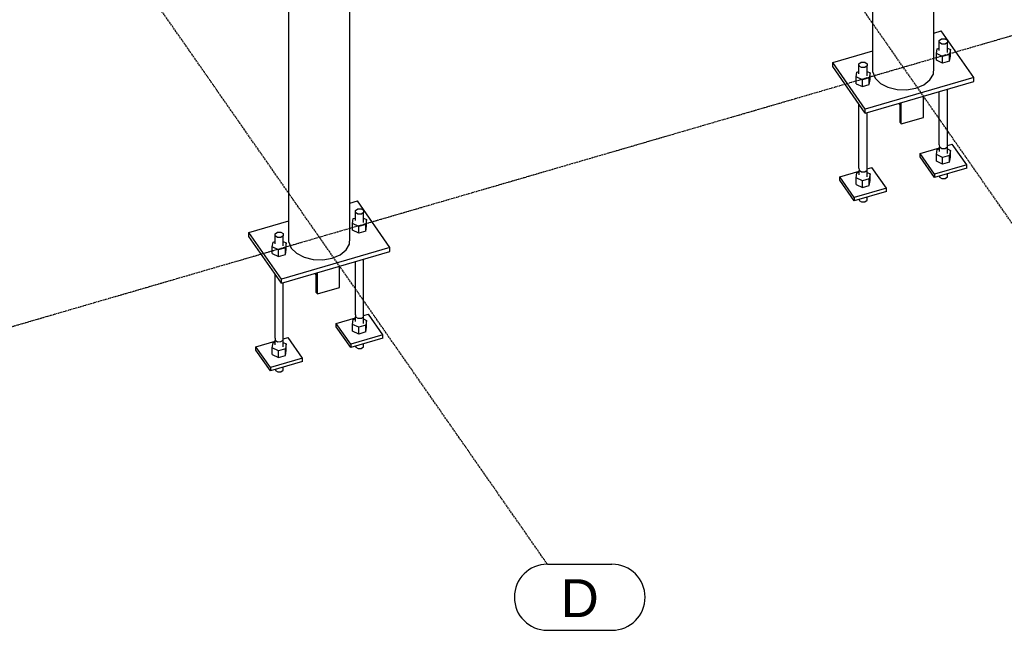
# Model space of a CAD drawing. Header units: millimetres. Extents: x 25 to 224619, y 20 to 11454.
# Tile 17 of 105: x 66031 to 68266, y 450 to 1836. Entities that reach past the tile are written whole.
import ezdxf

# ---------------------------------------------------------------- set-up
doc = ezdxf.new("R2010")
doc.units = ezdxf.units.MM
doc.linetypes.add('DXK_LINE_DOT3', pattern=[5.9187, 2.979, -0.9799, 0.9799, -0.9799])
doc.layers.add('ACIER_VISIBLE', color=7, linetype='Continuous')
doc.layers.add('MAILLAGE', color=7, linetype='Continuous')
doc.styles.add('Arial', font='arial.ttf', dxfattribs={"height": 0.2})

# ---------------------------------------------------------------- blocks, each defined once
blk = doc.blocks.new('GridLine-1649644-35272 - 30191')
at = {"layer": 'MAILLAGE', "color": 7, "linetype": 'DXK_LINE_DOT3'}
blk.add_line((68554.1, 985.8), (66074, 4543.1), dxfattribs=at)
blk = doc.blocks.new('GridLine-1649644-30477 - 30191')
at = {"layer": 'MAILLAGE', "color": 7, "linetype": 'DXK_LINE_DOT3'}
blk.add_line((65517.2, 995.2), (74412.5, 3584.3), dxfattribs=at)
blk = doc.blocks.new('GridLine-1649644-35273 - 30191')
at = {"layer": 'MAILLAGE', "color": 7, "linetype": 'DXK_LINE_DOT3'}
blk.add_line((67228.6, 600), (64748.5, 4157.3), dxfattribs=at)
at = {"layer": 'MAILLAGE', "color": 7, "linetype": 'Continuous'}
for p, q in [((67228.6, 600), (67375.3, 600)), ((67228.6, 450), (67375.3, 450))]:
    blk.add_line(p, q, dxfattribs=at)
for centre, start, end in [((67228.6, 525), 90, 270), ((67375.3, 525), 270, 90)]:
    blk.add_arc(centre, 75, start, end, dxfattribs=at)
at = {"layer": 'MAILLAGE', "color": 7, "linetype": 'Continuous', "style": 'Arial'}
blk.add_text('D', height=86, dxfattribs=at).set_placement((67258.6, 480))
blk = doc.blocks.new('Part-1649644-30216 - 30191')
at = {"layer": 'ACIER_VISIBLE', "color": 136, "linetype": 'Continuous'}
for p, q in [((67967.1, 2848.8), (67967.1, 3130.9)), ((68103.3, 3130.1), (68104.9, 3132.8)), ((68104.9, 3132.8), (68105, 3134.8)), ((68105.9, 3146.9), (68105.9, 3147)), ((68105.9, 3146.7), (68105.9, 3146.9)), ((68105.9, 3146.4), (68105.9, 3146.9)), ((68105.9, 1726.8), (68105.9, 3137.3)), ((67983.9, 3112.5), (67984.8, 3111.6)), ((67984.8, 3111.6), (67988.6, 3109.7)), ((68082.1, 3108), (68083.5, 3108.6)), ((68083.5, 3108.6), (68086.5, 3111)), ((68095.2, 3118), (68097.1, 3119.6)), ((68097.1, 3119.6), (68098.7, 3122.2)), ((67999.4, 3104.1), (68001.8, 3102.8)), ((68001.8, 3102.8), (68005.9, 3101.8)), ((68018.2, 3098.8), (68022.3, 3097.8)), ((68022.3, 3097.8), (68025.4, 3097.7)), ((68039.2, 3097.3), (68044.1, 3097.1)), ((68044.1, 3097.1), (68045.7, 3097.4)), ((67967.1, 1717), (67967.1, 2785.9)), ((68104.9, 1712.7), (68105.9, 1726.8)), ((67967.1, 1717), (67972.8, 1703.4)), ((67972.8, 1703.4), (67984.8, 1691.6)), ((68083.5, 1688.5), (68097.1, 1699.5)), ((68097.1, 1699.5), (68104.9, 1712.7)), ((67984.8, 1691.6), (68001.8, 1682.7)), ((68001.8, 1682.7), (68022.3, 1677.7)), ((68022.3, 1677.7), (68044.1, 1677.1)), ((68044.1, 1677.1), (68065.2, 1680.8)), ((68065.2, 1680.8), (68083.5, 1688.5))]:
    blk.add_line(p, q, dxfattribs=at)
blk = doc.blocks.new('Part-1649644-30218 - 30191')
at = {"layer": 'ACIER_VISIBLE', "color": 136, "linetype": 'Continuous'}
for p, q in [((66641.6, 2751.3), (66641.8, 2754.4)), ((66642, 2750.3), (66641.6, 2751.3)), ((66641.6, 1331.2), (66641.6, 2751.3)), ((66780.4, 2761.1), (66780.4, 2761.2)), ((66780.4, 2760.9), (66780.4, 2761.1)), ((66780.4, 2760.7), (66780.4, 2761.1)), ((66780.4, 1341), (66780.4, 2751.5)), ((66769.7, 2732.2), (66771.6, 2733.8)), ((66771.6, 2733.8), (66773.2, 2736.5)), ((66777.8, 2744.3), (66779.4, 2747)), ((66779.4, 2747), (66779.5, 2749)), ((66658.4, 2726.7), (66659.3, 2725.8)), ((66659.3, 2725.8), (66663.1, 2723.9)), ((66673.9, 2718.3), (66676.3, 2717)), ((66676.3, 2717), (66680.4, 2716)), ((66692.7, 2713), (66696.8, 2712)), ((66696.8, 2712), (66699.9, 2711.9)), ((66713.7, 2711.5), (66718.6, 2711.3)), ((66718.6, 2711.3), (66720.2, 2711.6)), ((66756.6, 2722.2), (66758, 2722.8)), ((66758, 2722.8), (66761, 2725.2)), ((66641.6, 1331.2), (66647.3, 1317.6)), ((66771.6, 1313.7), (66779.4, 1326.9)), ((66779.4, 1326.9), (66780.4, 1341)), ((66647.3, 1317.6), (66659.3, 1305.8)), ((66659.3, 1305.8), (66676.3, 1296.9)), ((66676.3, 1296.9), (66696.8, 1291.9)), ((66739.7, 1295), (66758, 1302.7)), ((66758, 1302.7), (66771.6, 1313.7)), ((66696.8, 1291.9), (66718.6, 1291.3)), ((66718.6, 1291.3), (66739.7, 1295))]:
    blk.add_line(p, q, dxfattribs=at)
blk = doc.blocks.new('Part-1649644-30445 - 30191')
at = {"layer": 'ACIER_VISIBLE', "color": 136, "linetype": 'Continuous'}
for p, q in [((68105.9, 1805.8), (68122.7, 1810.7)), ((68196.5, 1704.8), (68122.7, 1810.7)), ((67876.5, 1739), (67967.1, 1765.4)), ((67950.3, 1633.2), (67876.5, 1739)), ((67876.5, 1729.9), (67876.5, 1739)), ((67950.3, 1624), (67876.5, 1729.9)), ((68196.5, 1704.8), (67950.3, 1633.2)), ((68196.5, 1695.7), (68196.5, 1704.8)), ((67950.3, 1624), (68196.5, 1695.7)), ((67950.3, 1624), (67950.3, 1633.2))]:
    blk.add_line(p, q, dxfattribs=at)
blk = doc.blocks.new('Part-1649644-30447 - 30191')
at = {"color": 136, "linetype": 'Continuous'}
for p, q in [((67936, 1735.8), (67941.2, 1739.4)), ((67936.2, 1730.9), (67936, 1735.8)), ((67936, 1712.9), (67936, 1735.8)), ((67941.8, 1727.5), (67936.2, 1730.9)), ((67941.2, 1739.4), (67948.9, 1739.6)), ((67949.4, 1727.7), (67941.8, 1727.5)), ((67948.9, 1739.6), (67954.4, 1736.2)), ((67954.7, 1731.3), (67949.4, 1727.7)), ((67954.4, 1736.2), (67954.7, 1731.3)), ((67954.7, 1708.4), (67954.7, 1731.3)), ((67936, 1499.2), (67936, 1644.6)), ((67954.7, 1494.7), (67954.7, 1625.3)), ((67936, 1499.2), (67936.2, 1494.3)), ((67936.2, 1494.3), (67941.8, 1490.9)), ((67936.4, 1483.9), (67936.4, 1494.1)), ((67941.8, 1490.9), (67949.4, 1491.1)), ((67949.4, 1491.1), (67954.7, 1494.7)), ((67954.2, 1479.5), (67954.2, 1494.3)), ((67954.2, 1426.1), (67954.2, 1433)), ((67936.6, 1427.9), (67936.7, 1425.7)), ((67936.7, 1425.7), (67942, 1422.5)), ((67942, 1422.5), (67949.2, 1422.7)), ((67949.2, 1422.7), (67954.2, 1426.1))]:
    blk.add_line(p, q, dxfattribs=at)
blk = doc.blocks.new('Part-1649644-30448 - 30191')
at = {"layer": 'ACIER_VISIBLE', "color": 136, "linetype": 'Continuous'}
for p, q in [((67954.7, 1497.5), (67965.4, 1500.6)), ((67998.2, 1453.5), (67965.4, 1500.6)), ((67892.4, 1479.4), (67936.4, 1492.2)), ((67925.3, 1432.2), (67892.4, 1479.4)), ((67892.4, 1471.7), (67892.4, 1479.4)), ((67925.3, 1424.6), (67892.4, 1471.7)), ((67998.2, 1453.5), (67925.3, 1432.2)), ((67998.2, 1445.8), (67998.2, 1453.5)), ((67998.2, 1445.8), (67925.3, 1424.6)), ((67925.3, 1432.2), (67925.3, 1424.6))]:
    blk.add_line(p, q, dxfattribs=at)
blk = doc.blocks.new('Part-1649644-30451 - 30191')
at = {"layer": 'ACIER_VISIBLE', "color": 136, "linetype": 'Continuous'}
for p, q in [((67929.5, 1477.1), (67931.3, 1488.2)), ((67929.5, 1461.8), (67929.5, 1477.1)), ((67943.6, 1470.5), (67929.5, 1477.1)), ((67931.3, 1488.2), (67936.4, 1489.7)), ((67954.2, 1489.5), (67961.1, 1486.3)), ((67961.1, 1486.3), (67959.4, 1475.1)), ((67961.1, 1471), (67961.1, 1486.3)), ((67929.5, 1461.8), (67943.6, 1455.3)), ((67959.4, 1475.1), (67943.6, 1470.5)), ((67943.6, 1455.3), (67943.6, 1470.5)), ((67943.6, 1455.3), (67959.4, 1459.9)), ((67959.4, 1459.9), (67959.4, 1475.1)), ((67959.4, 1459.9), (67961.1, 1471))]:
    blk.add_line(p, q, dxfattribs=at)
blk = doc.blocks.new('Part-1649644-30452 - 30191')
at = {"layer": 'ACIER_VISIBLE', "color": 136, "linetype": 'Continuous'}
for p, q in [((67929.5, 1706.1), (67931.3, 1717.2)), ((67929.5, 1690.8), (67929.5, 1706.1)), ((67943.6, 1699.5), (67929.5, 1706.1)), ((67931.3, 1717.2), (67936, 1718.6)), ((67959.4, 1704.1), (67943.6, 1699.5)), ((67943.6, 1684.2), (67943.6, 1699.5)), ((67954.7, 1718.2), (67961.1, 1715.2)), ((67961.1, 1715.2), (67959.4, 1704.1)), ((67959.4, 1688.8), (67959.4, 1704.1)), ((67959.4, 1688.8), (67961.1, 1700)), ((67961.1, 1700), (67961.1, 1715.2)), ((67929.5, 1690.8), (67943.6, 1684.2)), ((67943.6, 1684.2), (67959.4, 1688.8))]:
    blk.add_line(p, q, dxfattribs=at)
blk = doc.blocks.new('Part-1649644-30453 - 30191')
at = {"color": 136, "linetype": 'Continuous'}
for p, q in [((68118.3, 1788.9), (68123.6, 1792.5)), ((68118.6, 1784), (68118.3, 1788.9)), ((68118.3, 1766), (68118.3, 1788.9)), ((68123.6, 1792.5), (68131.2, 1792.7)), ((68131.2, 1792.7), (68136.8, 1789.3)), ((68136.8, 1789.3), (68137, 1784.3)), ((68124.1, 1780.6), (68118.6, 1784)), ((68131.8, 1780.7), (68124.1, 1780.6)), ((68137, 1784.3), (68131.8, 1780.7)), ((68137, 1761.4), (68137, 1784.3)), ((68137, 1547.7), (68137, 1678.3)), ((68118.3, 1552.3), (68118.3, 1672.9)), ((68118.3, 1552.3), (68118.6, 1547.4)), ((68118.6, 1547.4), (68124.1, 1544)), ((68118.8, 1536.9), (68118.8, 1547.2)), ((68124.1, 1544), (68131.8, 1544.1)), ((68131.8, 1544.1), (68137, 1547.7)), ((68136.6, 1532.6), (68136.6, 1547.4)), ((68118.9, 1481), (68119, 1478.8)), ((68119, 1478.8), (68124.3, 1475.6)), ((68124.3, 1475.6), (68131.6, 1475.7)), ((68131.6, 1475.7), (68136.6, 1479.2)), ((68136.6, 1479.2), (68136.6, 1486.1))]:
    blk.add_line(p, q, dxfattribs=at)
blk = doc.blocks.new('Part-1649644-30454 - 30191')
at = {"layer": 'ACIER_VISIBLE', "color": 136, "linetype": 'Continuous'}
for p, q in [((68074.8, 1532.4), (68118.8, 1545.2)), ((68137, 1550.6), (68147.7, 1553.7)), ((68180.6, 1506.5), (68147.7, 1553.7)), ((68107.6, 1485.3), (68074.8, 1532.4)), ((68074.8, 1524.8), (68074.8, 1532.4)), ((68107.6, 1477.7), (68074.8, 1524.8)), ((68180.6, 1506.5), (68107.6, 1485.3)), ((68180.6, 1498.9), (68107.6, 1477.7)), ((68180.6, 1498.9), (68180.6, 1506.5)), ((68107.6, 1485.3), (68107.6, 1477.7))]:
    blk.add_line(p, q, dxfattribs=at)
blk = doc.blocks.new('Part-1649644-30457 - 30191')
at = {"layer": 'ACIER_VISIBLE', "color": 136, "linetype": 'Continuous'}
for p, q in [((68113.6, 1541.3), (68118.8, 1542.8)), ((68136.6, 1542.6), (68143.5, 1539.3)), ((68111.9, 1530.2), (68113.6, 1541.3)), ((68111.9, 1514.9), (68111.9, 1530.2)), ((68125.9, 1523.6), (68111.9, 1530.2)), ((68141.7, 1528.2), (68125.9, 1523.6)), ((68125.9, 1508.4), (68125.9, 1523.6)), ((68143.5, 1539.3), (68141.7, 1528.2)), ((68141.7, 1512.9), (68141.7, 1528.2)), ((68141.7, 1512.9), (68143.5, 1524.1)), ((68143.5, 1524.1), (68143.5, 1539.3)), ((68125.9, 1508.4), (68111.9, 1514.9)), ((68141.7, 1512.9), (68125.9, 1508.4))]:
    blk.add_line(p, q, dxfattribs=at)
blk = doc.blocks.new('Part-1649644-30458 - 30191')
at = {"layer": 'ACIER_VISIBLE', "color": 136, "linetype": 'Continuous'}
for p, q in [((68111.9, 1759.1), (68113.6, 1770.3)), ((68113.6, 1770.3), (68118.3, 1771.6)), ((68137, 1771.3), (68143.5, 1768.3)), ((68143.5, 1768.3), (68141.7, 1757.2)), ((68143.5, 1753.1), (68143.5, 1768.3)), ((68111.9, 1743.9), (68111.9, 1759.1)), ((68125.9, 1752.6), (68111.9, 1759.1)), ((68125.9, 1737.3), (68111.9, 1743.9)), ((68141.7, 1757.2), (68125.9, 1752.6)), ((68125.9, 1737.3), (68125.9, 1752.6)), ((68141.7, 1741.9), (68141.7, 1757.2)), ((68141.7, 1741.9), (68143.5, 1753.1)), ((68141.7, 1741.9), (68125.9, 1737.3))]:
    blk.add_line(p, q, dxfattribs=at)
blk = doc.blocks.new('Part-1649644-30459 - 30191')
at = {"layer": 'ACIER_VISIBLE', "color": 136, "linetype": 'Continuous'}
for p, q in [((68082.1, 1614.3), (68082.1, 1662.4)), ((68029.6, 1643.1), (68027.3, 1646.4)), ((68029.6, 1603), (68029.6, 1647.1)), ((68032, 1599.7), (68032, 1647.8)), ((68032, 1599.7), (68082.1, 1614.3)), ((68029.6, 1603), (68032, 1599.7))]:
    blk.add_line(p, q, dxfattribs=at)
blk = doc.blocks.new('Part-1649644-30461 - 30191')
at = {"layer": 'ACIER_VISIBLE', "color": 136, "linetype": 'Continuous'}
for p, q in [((66780.4, 1420), (66797.2, 1424.9)), ((66871, 1319), (66797.2, 1424.9)), ((66551, 1353.2), (66641.6, 1379.6)), ((66624.8, 1247.4), (66551, 1353.2)), ((66551, 1344.1), (66551, 1353.2)), ((66624.8, 1238.2), (66551, 1344.1)), ((66871, 1319), (66624.8, 1247.4)), ((66871, 1309.9), (66871, 1319)), ((66624.8, 1238.2), (66871, 1309.9)), ((66624.8, 1238.2), (66624.8, 1247.4))]:
    blk.add_line(p, q, dxfattribs=at)
blk = doc.blocks.new('Part-1649644-30463 - 30191')
at = {"color": 136, "linetype": 'Continuous'}
for p, q in [((66610.5, 1350), (66615.7, 1353.6)), ((66610.7, 1345.1), (66610.5, 1350)), ((66610.5, 1327.1), (66610.5, 1350)), ((66616.3, 1341.7), (66610.7, 1345.1)), ((66615.7, 1353.6), (66623.4, 1353.8)), ((66623.9, 1341.9), (66616.3, 1341.7)), ((66623.4, 1353.8), (66628.9, 1350.4)), ((66629.2, 1345.5), (66623.9, 1341.9)), ((66628.9, 1350.4), (66629.2, 1345.5)), ((66629.2, 1322.6), (66629.2, 1345.5)), ((66610.5, 1113.4), (66610.5, 1258.8)), ((66629.2, 1108.9), (66629.2, 1239.5)), ((66610.5, 1113.4), (66610.7, 1108.5)), ((66610.7, 1108.5), (66616.3, 1105.1)), ((66610.9, 1098.1), (66610.9, 1108.4)), ((66616.3, 1105.1), (66623.9, 1105.3)), ((66623.9, 1105.3), (66629.2, 1108.9)), ((66628.7, 1093.7), (66628.7, 1108.5)), ((66611.1, 1042.1), (66611.2, 1039.9)), ((66611.2, 1039.9), (66616.5, 1036.7)), ((66616.5, 1036.7), (66623.7, 1036.9)), ((66623.7, 1036.9), (66628.7, 1040.3)), ((66628.7, 1040.3), (66628.7, 1047.2))]:
    blk.add_line(p, q, dxfattribs=at)
blk = doc.blocks.new('Part-1649644-30464 - 30191')
at = {"layer": 'ACIER_VISIBLE', "color": 136, "linetype": 'Continuous'}
for p, q in [((66566.9, 1093.6), (66610.9, 1106.4)), ((66629.2, 1111.7), (66639.9, 1114.8)), ((66672.7, 1067.7), (66639.9, 1114.8)), ((66599.8, 1046.4), (66566.9, 1093.6)), ((66566.9, 1085.9), (66566.9, 1093.6)), ((66599.8, 1038.8), (66566.9, 1085.9)), ((66672.7, 1067.7), (66599.8, 1046.4)), ((66672.7, 1060), (66599.8, 1038.8)), ((66672.7, 1060), (66672.7, 1067.7)), ((66599.8, 1046.4), (66599.8, 1038.8))]:
    blk.add_line(p, q, dxfattribs=at)
blk = doc.blocks.new('Part-1649644-30467 - 30191')
at = {"layer": 'ACIER_VISIBLE', "color": 136, "linetype": 'Continuous'}
for p, q in [((66604, 1091.3), (66605.8, 1102.4)), ((66605.8, 1102.4), (66610.9, 1103.9)), ((66628.7, 1103.7), (66635.6, 1100.5)), ((66635.6, 1100.5), (66633.9, 1089.3)), ((66635.6, 1085.2), (66635.6, 1100.5)), ((66604, 1076), (66604, 1091.3)), ((66618.1, 1084.7), (66604, 1091.3)), ((66604, 1076), (66618.1, 1069.5)), ((66633.9, 1089.3), (66618.1, 1084.7)), ((66618.1, 1069.5), (66618.1, 1084.7)), ((66618.1, 1069.5), (66633.9, 1074.1)), ((66633.9, 1074.1), (66633.9, 1089.3)), ((66633.9, 1074.1), (66635.6, 1085.2))]:
    blk.add_line(p, q, dxfattribs=at)
blk = doc.blocks.new('Part-1649644-30468 - 30191')
at = {"layer": 'ACIER_VISIBLE', "color": 136, "linetype": 'Continuous'}
for p, q in [((66604, 1320.3), (66605.8, 1331.4)), ((66604, 1305), (66604, 1320.3)), ((66618.1, 1313.7), (66604, 1320.3)), ((66605.8, 1331.4), (66610.5, 1332.8)), ((66629.2, 1332.4), (66635.6, 1329.4)), ((66635.6, 1329.4), (66633.9, 1318.3)), ((66635.6, 1314.2), (66635.6, 1329.4)), ((66604, 1305), (66618.1, 1298.5)), ((66633.9, 1318.3), (66618.1, 1313.7)), ((66618.1, 1298.5), (66618.1, 1313.7)), ((66618.1, 1298.5), (66633.9, 1303)), ((66633.9, 1303), (66633.9, 1318.3)), ((66633.9, 1303), (66635.6, 1314.2))]:
    blk.add_line(p, q, dxfattribs=at)
blk = doc.blocks.new('Part-1649644-30469 - 30191')
at = {"color": 136, "linetype": 'Continuous'}
for p, q in [((66792.8, 1403.1), (66798.1, 1406.7)), ((66793.1, 1398.2), (66792.8, 1403.1)), ((66792.8, 1380.2), (66792.8, 1403.1)), ((66798.6, 1394.8), (66793.1, 1398.2)), ((66798.1, 1406.7), (66805.7, 1406.9)), ((66806.3, 1394.9), (66798.6, 1394.8)), ((66805.7, 1406.9), (66811.3, 1403.5)), ((66811.5, 1398.5), (66806.3, 1394.9)), ((66811.3, 1403.5), (66811.5, 1398.5)), ((66811.5, 1375.6), (66811.5, 1398.5)), ((66792.8, 1166.5), (66792.8, 1287.1)), ((66811.5, 1161.9), (66811.5, 1292.6)), ((66792.8, 1166.5), (66793.1, 1161.6)), ((66793.1, 1161.6), (66798.6, 1158.2)), ((66793.3, 1151.1), (66793.3, 1161.4)), ((66798.6, 1158.2), (66806.3, 1158.3)), ((66806.3, 1158.3), (66811.5, 1161.9)), ((66811.1, 1146.8), (66811.1, 1161.6)), ((66811.1, 1093.4), (66811.1, 1100.3)), ((66793.4, 1095.2), (66793.5, 1093)), ((66793.5, 1093), (66798.8, 1089.8)), ((66798.8, 1089.8), (66806.1, 1089.9)), ((66806.1, 1089.9), (66811.1, 1093.4))]:
    blk.add_line(p, q, dxfattribs=at)
blk = doc.blocks.new('Part-1649644-30470 - 30191')
at = {"layer": 'ACIER_VISIBLE', "color": 136, "linetype": 'Continuous'}
for p, q in [((66811.5, 1164.8), (66822.2, 1167.9)), ((66855.1, 1120.7), (66822.2, 1167.9)), ((66749.3, 1146.6), (66793.3, 1159.5)), ((66782.1, 1099.5), (66749.3, 1146.6)), ((66749.3, 1139), (66749.3, 1146.6)), ((66782.1, 1091.9), (66749.3, 1139)), ((66855.1, 1120.7), (66782.1, 1099.5)), ((66855.1, 1113.1), (66855.1, 1120.7)), ((66855.1, 1113.1), (66782.1, 1091.9)), ((66782.1, 1099.5), (66782.1, 1091.9))]:
    blk.add_line(p, q, dxfattribs=at)
blk = doc.blocks.new('Part-1649644-30473 - 30191')
at = {"layer": 'ACIER_VISIBLE', "color": 136, "linetype": 'Continuous'}
for p, q in [((66786.4, 1144.4), (66788.1, 1155.5)), ((66786.4, 1129.1), (66786.4, 1144.4)), ((66800.4, 1137.8), (66786.4, 1144.4)), ((66788.1, 1155.5), (66793.3, 1157)), ((66816.2, 1142.4), (66800.4, 1137.8)), ((66811.1, 1156.8), (66818, 1153.6)), ((66818, 1153.6), (66816.2, 1142.4)), ((66816.2, 1127.2), (66816.2, 1142.4)), ((66818, 1138.3), (66818, 1153.6)), ((66800.4, 1122.6), (66786.4, 1129.1)), ((66800.4, 1122.6), (66800.4, 1137.8)), ((66816.2, 1127.2), (66800.4, 1122.6)), ((66816.2, 1127.2), (66818, 1138.3))]:
    blk.add_line(p, q, dxfattribs=at)
blk = doc.blocks.new('Part-1649644-30474 - 30191')
at = {"layer": 'ACIER_VISIBLE', "color": 136, "linetype": 'Continuous'}
for p, q in [((66788.1, 1384.5), (66792.8, 1385.8)), ((66786.4, 1373.3), (66788.1, 1384.5)), ((66786.4, 1358.1), (66786.4, 1373.3)), ((66800.4, 1366.8), (66786.4, 1373.3)), ((66816.2, 1371.4), (66800.4, 1366.8)), ((66800.4, 1351.5), (66800.4, 1366.8)), ((66811.5, 1385.5), (66818, 1382.5)), ((66818, 1382.5), (66816.2, 1371.4)), ((66816.2, 1356.1), (66816.2, 1371.4)), ((66816.2, 1356.1), (66818, 1367.3)), ((66818, 1367.3), (66818, 1382.5)), ((66800.4, 1351.5), (66786.4, 1358.1)), ((66816.2, 1356.1), (66800.4, 1351.5))]:
    blk.add_line(p, q, dxfattribs=at)
blk = doc.blocks.new('Part-1649644-30475 - 30191')
at = {"layer": 'ACIER_VISIBLE', "color": 136, "linetype": 'Continuous'}
for p, q in [((66756.6, 1228.5), (66756.6, 1276.6)), ((66704.1, 1257.3), (66701.8, 1260.6)), ((66704.1, 1217.2), (66704.1, 1261.3)), ((66706.5, 1213.9), (66706.5, 1262)), ((66704.1, 1217.2), (66706.5, 1213.9)), ((66706.5, 1213.9), (66756.6, 1228.5))]:
    blk.add_line(p, q, dxfattribs=at)

msp = doc.modelspace()

# ---------------------------------------------------------------- block references
for name in ['GridLine-1649644-35272 - 30191', 'GridLine-1649644-35273 - 30191', 'GridLine-1649644-30477 - 30191', 'Part-1649644-30216 - 30191', 'Part-1649644-30218 - 30191', 'Part-1649644-30445 - 30191', 'Part-1649644-30453 - 30191', 'Part-1649644-30458 - 30191', 'Part-1649644-30447 - 30191', 'Part-1649644-30452 - 30191', 'Part-1649644-30459 - 30191', 'Part-1649644-30454 - 30191', 'Part-1649644-30457 - 30191', 'Part-1649644-30448 - 30191', 'Part-1649644-30451 - 30191', 'Part-1649644-30461 - 30191', 'Part-1649644-30474 - 30191', 'Part-1649644-30469 - 30191', 'Part-1649644-30463 - 30191', 'Part-1649644-30468 - 30191', 'Part-1649644-30475 - 30191', 'Part-1649644-30470 - 30191', 'Part-1649644-30473 - 30191', 'Part-1649644-30464 - 30191', 'Part-1649644-30467 - 30191']:
    msp.add_blockref(name, (0, 0))

doc.saveas('drawing.dxf')
